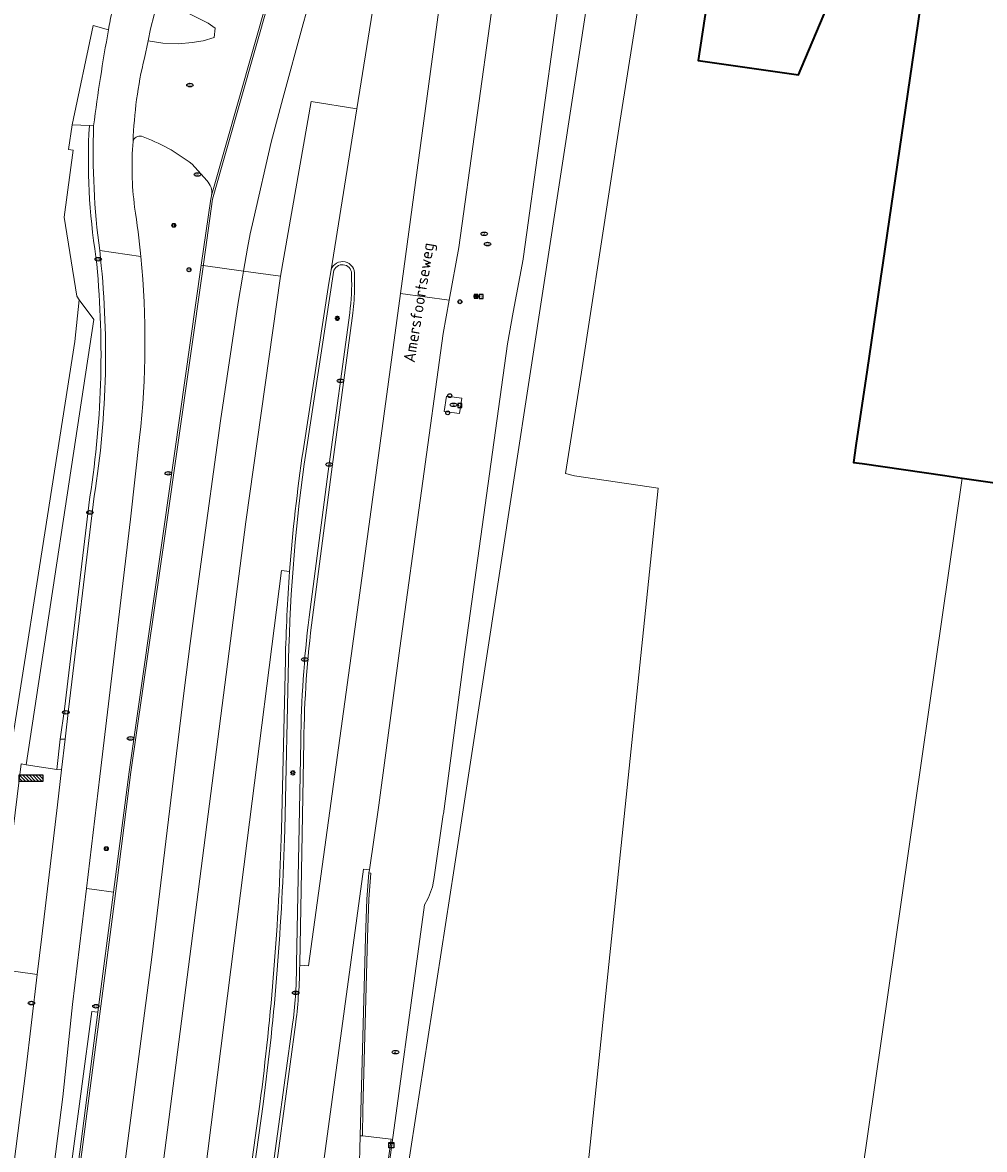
# Model space of a CAD drawing. Header units: metres. Extents: x 149984 to 156489, y 469398 to 478068.
# Tile 117 of 256: x 153829 to 153903, y 471051 to 471137. Entities that reach past the tile are written whole.
import ezdxf
from ezdxf.enums import TextEntityAlignment as Align

# ---------------------------------------------------------------- set-up
doc = ezdxf.new("R2010")
doc.units = ezdxf.units.M
doc.header["$LTSCALE"] = 0.75
for name, color, linetype, lineweight in [('B-WE-GK-BESCHOEIING-G', 252, 'GK-BESCHOEIING-SO', 18), ('B-WE-GR-GROENVOORZIENING-GV', 252, 'Continuous', 18), ('B-WE-IE-MEUBILAIR-S', 252, 'Continuous', 25), ('B-WE-IE-MEUBILAIR_WEGMEUBILAIR-GV', 252, 'Continuous', 18), ('B-WE-IE-MEUBILAIR_WEGMEUBILAIR-S', 252, 'Continuous', 25), ('B-WE-OG-BEBOUWING-GV', 6, 'Continuous', 35), ('B-WE-OG-TERREIN_ERF-GV', 252, 'Continuous', 18), ('B-WE-OG-TOPOGRAFIE-T18', 7, 'Continuous', 18), ('B-WE-OG-WATER_MEER-GV', 252, 'Continuous', 18), ('B-WE-RI-HWA_GOOT_LIJNGOOT-G', 252, 'Continuous', 18), ('B-WE-VH-GESLOTENVERHARDING-GV', 252, 'Continuous', 18), ('B-WE-VH-GESLOTENVERHARDING_ASFALT-GV', 252, 'Continuous', 18), ('B-WE-VH-OPENVERHARDING-GV', 252, 'Continuous', 18)]:
    doc.layers.add(name, color=color, linetype=linetype, lineweight=lineweight)
doc.styles.add('NLCS-ISO', font='NLCS-ISO.ttf')
doc.styles.add('NLCS-ISO-M500-T18', font='NLCS-ISO.ttf', dxfattribs={"height": 0.9})
doc.linetypes.add('GK-BESCHOEIING-SO', pattern='A,18,-3,[1,NLCS.SHX,S=0.6,R=0,X=0,Y=0],-3', length=24)

# ---------------------------------------------------------------- blocks, each defined once
blk = doc.blocks.new('SIE-MEUBILAIR_BORD_INFORMATIE-SO')
h = blk.add_hatch(color=256)
h.dxf.hatch_style = 1
h.paths.add_polyline_path([(0.13, 0.2), (-0.33, 0.2), (-0.33, 0.08), (-0.13, 0.08), (-0.13, -0.65), (0.13, -0.65)])
h = blk.add_hatch(color=256)
h.dxf.hatch_style = 1
edge = h.paths.add_edge_path()
edge.add_arc((0, 0.5), 0.149, 0, 360)
for points in [[(-0.75, -0.75), (0.75, -0.75), (0.75, 0.75), (-0.75, 0.75)], [(0.13, 0.2), (-0.33, 0.2), (-0.33, 0.08), (-0.13, 0.08), (-0.13, -0.65), (0.13, -0.65)]]:
    blk.add_lwpolyline(points, close=True)
blk.add_circle((0, 0.5), 0.149)
blk = doc.blocks.new('SIE-MEUBILAIR_BORD_LOCATIEPAAL-SO')
blk.add_lwpolyline([(-0.75, -0.75), (0.75, -0.75), (0.75, 0.75), (-0.75, 0.75)], close=True)
at = {"style": 'NLCS-ISO'}
blk.add_text('lp', height=0.75, dxfattribs=at).set_placement((0.01, 0.12), align=Align.MIDDLE_CENTER)
blk = doc.blocks.new('SIE-MEUBILAIR_BORD_VERKEER-SO')
blk.add_lwpolyline([(-0.5625, -0.5625), (0.5625, -0.5625), (0.5625, 0.5625), (-0.5625, 0.5625)], close=True)
at = {"style": 'NLCS-ISO'}
blk.add_text('vb', height=0.75, dxfattribs=at).set_placement((0, 0), align=Align.MIDDLE_CENTER)
blk = doc.blocks.new('SIE-MEUBILAIR_KAST_ELEKTRA-SO')
for points in [[(-1, 1), (1, 1), (1, 0.84), (-1, 0.84)], [(-1, 0.76), (1, 0.76), (1, -1), (-1, -1)]]:
    blk.add_lwpolyline(points, close=True)
at = {"style": 'NLCS-ISO'}
blk.add_text('et', height=0.75, dxfattribs=at).set_placement((0, 0), align=Align.MIDDLE_CENTER)
blk = doc.blocks.new('SIE-MEUBILAIR_PAAL_LICHTMAST-SO')
for points in [[(-0.62, 0), (-1, 0)], [(-0.71, 0.71), (-0.44, 0.44)], [(0, 1), (0, 0.62)], [(0.44, 0.44), (0.71, 0.71)], [(1, 0), (0.62, 0)], [(-0.71, -0.71), (-0.44, -0.44)], [(0, -0.62), (0, -1)], [(0.44, -0.44), (0.71, -0.71)]]:
    blk.add_lwpolyline(points)
blk.add_circle((0, 0), 0.5)
blk = doc.blocks.new('SIE-MEUBILAIR_PAAL_HECTOMETER-SO')
blk.add_circle((0, 0), 0.75)
at = {"style": 'NLCS-ISO'}
blk.add_text('hm', height=0.75, dxfattribs=at).set_placement((0.16, 0.07), align=Align.MIDDLE_CENTER)
blk = doc.blocks.new('SIE-MEUBILAIR_PAAL_VERKEERSBORD-SO')
blk.add_circle((0, 0), 0.75)
at = {"style": 'NLCS-ISO'}
blk.add_text('vb', height=0.75, dxfattribs=at).set_placement((0, 0.07), align=Align.MIDDLE_CENTER)
blk = doc.blocks.new('SIE-MEUBILAIR_PAAL-SO')
blk.add_circle((0, 0), 0.75)
blk = doc.blocks.new('SIE-MEUBILAIR_PUT_KOLK-SO')
blk.add_ellipse((0, 0), major_axis=(1.25, 0), ratio=0.54)
at = {"style": 'NLCS-ISO'}
blk.add_text('klk', height=0.75, dxfattribs=at).set_placement((0.03, 0), align=Align.MIDDLE_CENTER)
blk = doc.blocks.new('SIE-MEUBILAIR_PUT_WATERLEIDINGPUT-SO')
blk.add_ellipse((0, 0), major_axis=(1.25, 0), ratio=0.54)
at = {"style": 'NLCS-ISO'}
blk.add_text('wl', height=0.75, dxfattribs=at).set_placement((-0.14, 0), align=Align.MIDDLE_CENTER)
blk = doc.blocks.new('SIE-MEUBILAIR_PUT_RIOOLPUT-SO')
blk.add_ellipse((0, 0), major_axis=(1.25, 0), ratio=0.54)
at = {"style": 'NLCS-ISO'}
blk.add_text('ri', height=0.75, dxfattribs=at).set_placement((-0.04, 0.07), align=Align.MIDDLE_CENTER)
blk = doc.blocks.new('SIE-MEUBILAIR_PUT_BRANDKRAAN-SO')
blk.add_ellipse((0, 0), major_axis=(1.25, 0), ratio=0.54)
at = {"style": 'NLCS-ISO'}
blk.add_text('bk', height=0.75, dxfattribs=at).set_placement((0.03, 0), align=Align.MIDDLE_CENTER)
blk = doc.blocks.new('SIE-WEG_FIETSREK-SO')
for p, q in [((-4.5, 1.25), (-2, -1.25)), ((-4.5, 0), (-3.25, -1.25)), ((-3.25, 1.25), (-0.75, -1.25)), ((-2, 1.25), (0.5, -1.25)), ((-0.75, 1.25), (1.75, -1.25)), ((0.5, 1.25), (3, -1.25)), ((1.76, 1.25), (4.26, -1.25)), ((3.01, 1.25), (4.5, -0.24)), ((4.26, 1.25), (4.5, 1.01))]:
    blk.add_line(p, q)
at = {"flags": 128}
blk.add_lwpolyline([(4.51, -1.25), (-4.51, -1.25), (-4.51, 1.25), (4.51, 1.25), (4.51, -1.25)], close=True, dxfattribs=at)

msp = doc.modelspace()

# ---------------------------------------------------------------- linework, layer by layer
at = {"layer": 'B-WE-GK-BESCHOEIING-G', "flags": 128}
for points in [[(153855.225, 471024.386), (153858.125, 471044.614), (153862.442, 471072.501), (153872.859, 471140.2), (153886.449, 471227.917), (153892.153, 471265.718), (153894.162, 471265.532)], [(153885.454, 471197.203), (153881.032, 471167.934), (153877.838, 471146.639), (153875.181, 471129.841), (153874.377, 471124.665)], [(153874.377, 471124.665), (153872.206, 471110.526), (153870.977, 471102.761), (153871.685, 471102.581)]]:
    msp.add_lwpolyline(points, dxfattribs=at)
at = {"layer": 'B-WE-GR-GROENVOORZIENING-GV', "flags": 128}
for points in [[(153858.125, 471044.614), (153862.442, 471072.501), (153872.859, 471140.2)], [(153865.422, 471138.866), (153862.811, 471120.087), (153862.067, 471116.035), (153861.599, 471113.488), (153858.272, 471089.392), (153856.67, 471077.355), (153855.947, 471072.388), (153855.915, 471072.167), (153855.767, 471070.149), (153855.652, 471067.222), (153855.254, 471052.026), (153855.431, 471052.007), (153857.62, 471051.771), (153853.755, 471024.159)], [(153854.193, 471025.78), (153860.174, 471069.726), (153860.276, 471069.887), (153860.33, 471069.992), (153860.478, 471070.274), (153860.645, 471070.677), (153860.776, 471071.093), (153860.87, 471071.519), (153860.894, 471071.668), (153861.617, 471076.635), (153861.626, 471076.696), (153863.226, 471088.717), (153866.536, 471112.694), (153866.984, 471115.132), (153867.728, 471119.184), (153867.734, 471119.218), (153867.763, 471119.398), (153870.374, 471138.177)], [(153870.374, 471138.177), (153867.763, 471119.398), (153867.734, 471119.218), (153867.728, 471119.184), (153866.984, 471115.132), (153866.536, 471112.694), (153863.226, 471088.717), (153861.626, 471076.696), (153861.617, 471076.635), (153860.894, 471071.668), (153860.87, 471071.519), (153860.776, 471071.093), (153860.645, 471070.677), (153860.478, 471070.274), (153860.33, 471069.992), (153860.276, 471069.887), (153860.174, 471069.726), (153854.193, 471025.78)], [(153834.81, 471129.389), (153834.813, 471129.412), (153834.484, 471129.428), (153833.175, 471129.489), (153832.895, 471127.595)], [(153832.895, 471127.595), (153833.251, 471127.548), (153832.55, 471122.392), (153833.529, 471116.344), (153833.707, 471116.061), (153834.84, 471114.558), (153829.643, 471080.453), (153831.99, 471080.095), (153832.351, 471080.051), (153832.628, 471082.412), (153832.899, 471084.67), (153834.858, 471101.021)], [(153843.478, 471125.203), (153842.357, 471126.461)], [(153838.337, 471105.51), (153837.644, 471099.259), (153835.297, 471079.547), (153834.27, 471070.975), (153834.869, 471070.889), (153836.344, 471070.677), (153837.525, 471079.896), (153840.198, 471098.528), (153843.065, 471118.731), (153843.786, 471123.809)], [(153828.848, 471051.013), (153829.607, 471057.015), (153830.486, 471064.373), (153830.128, 471064.418), (153827.334, 471064.817)]]:
    msp.add_lwpolyline(points, dxfattribs=at)
at = {"layer": 'B-WE-GR-GROENVOORZIENING-GV'}
for points in [[(153835.279, 471119.836, -0.042307), (153834.81, 471129.389)], [(153837.839, 471128.212, 0.053323), (153837.958, 471123.167)], [(153838.482, 471128.596, 0.427064), (153837.839, 471128.212)], [(153842.357, 471126.461, 0.082854), (153838.482, 471128.596)], [(153843.861, 471124.073, 0.252052), (153843.478, 471125.203)], [(153843.786, 471123.809, 0.056558), (153843.861, 471124.073)], [(153837.958, 471123.167, -0.014007), (153838.433, 471119.389)], [(153834.858, 471101.021, 0.068236), (153835.279, 471119.836)], [(153838.433, 471119.389, -0.051855), (153838.337, 471105.51)]]:
    msp.add_lwpolyline(points, format="xyb", dxfattribs=at)
at = {"layer": 'B-WE-GR-GROENVOORZIENING-GV', "flags": 128}
for points in [[(153833.707, 471116.061), (153833.376, 471112.884), (153826.568, 471069.723), (153827.217, 471069.163), (153827.835, 471069.438), (153827.901, 471069.467), (153829.247, 471080.513), (153829.643, 471080.453), (153834.84, 471114.558)], [(153861.691, 471107.511), (153861.849, 471108.687), (153863.025, 471108.529), (153862.867, 471107.353)]]:
    msp.add_lwpolyline(points, close=True, dxfattribs=at)
at = {"layer": 'B-WE-IE-MEUBILAIR_WEGMEUBILAIR-GV'}
for points in [[(153834.484, 471129.428, 0.052769), (153834.991, 471119.364)], [(153835.279, 471119.836, -0.042307), (153834.81, 471129.389)], [(153834.991, 471119.364, -0.064958), (153834.528, 471100.967)], [(153834.858, 471101.021, 0.068236), (153835.279, 471119.836)], [(153854.81, 471117.964, 0.903419), (153853.011, 471118.369)], [(153853.238, 471118.342, -0.875441), (153854.58, 471117.953)], [(153854.58, 471117.953, -0.047147), (153854.44, 471115.069)], [(153854.819, 471117.063, 0.012219), (153854.81, 471117.964)], [(153854.676, 471115.046, 0.028022), (153854.819, 471117.063)], [(153849.76, 471088.478, -0.031514), (153851.104, 471104.47)], [(153850.869, 471104.503, 0.018164), (153849.838, 471095.263)], [(153849.838, 471095.263, 0.01312), (153849.511, 471088.484)], [(153851.329, 471091.743, 0.028137), (153850.69, 471082.256)], [(153850.924, 471082.26, -0.028541), (153851.578, 471091.721)], [(153849.216, 471075.45, -0.012807), (153848.631, 471064.755)], [(153848.888, 471064.746, 0.012513), (153849.46, 471075.45)], [(153850.362, 471065.213, -0.033018), (153850.089, 471060.759)], [(153850.313, 471060.737, 0.028193), (153850.609, 471065.102)], [(153848.631, 471064.755, -0.012037), (153847.561, 471054.452)], [(153847.803, 471054.438, 0.012711), (153848.888, 471064.746)]]:
    msp.add_lwpolyline(points, format="xyb", dxfattribs=at)
at = {"layer": 'B-WE-IE-MEUBILAIR_WEGMEUBILAIR-GV', "flags": 128}
for points in [[(153834.81, 471129.389), (153834.813, 471129.412), (153834.484, 471129.428)], [(153853.011, 471118.369), (153852.852, 471117.342), (153850.869, 471104.503)], [(153851.104, 471104.47), (153853.238, 471118.342)], [(153854.44, 471115.069), (153852.794, 471102.921), (153851.329, 471091.743)], [(153851.578, 471091.721), (153853.042, 471102.884), (153854.676, 471115.046)], [(153834.528, 471100.967), (153832.581, 471084.705), (153832.249, 471082.412), (153832.628, 471082.412), (153832.899, 471084.67), (153834.858, 471101.021)], [(153849.511, 471088.484), (153849.216, 471075.45)], [(153849.46, 471075.45), (153849.76, 471088.478)], [(153850.69, 471082.256), (153850.362, 471065.213)], [(153850.609, 471065.102), (153850.61, 471065.205), (153850.924, 471082.26)], [(153847.561, 471054.452), (153845.307, 471038.232), (153845.217, 471037.587), (153843.81, 471027.884), (153843.629, 471026.639), (153843.438, 471025.399), (153843.253, 471024.2), (153842.497, 471019.301), (153844.436, 471018.883), (153845.18, 471023.891), (153845.268, 471024.481), (153845.453, 471025.724), (153845.638, 471026.969), (153846.311, 471031.498), (153848.563, 471047.849), (153850.313, 471060.737)], [(153850.089, 471060.759), (153848.322, 471047.868), (153846.069, 471031.515), (153845.419, 471027.078), (153845.237, 471025.833), (153845.055, 471024.588), (153844.261, 471019.168), (153842.774, 471019.491), (153843.667, 471025.284), (153843.858, 471026.524), (153843.875, 471026.636), (153844.039, 471027.769), (153845.458, 471037.565), (153845.546, 471038.198), (153847.803, 471054.438)]]:
    msp.add_lwpolyline(points, dxfattribs=at)
for points in [[(153855.915, 471072.167), (153855.767, 471070.149), (153855.652, 471067.222), (153855.254, 471052.026), (153855.431, 471052.007), (153855.461, 471054.01), (153855.802, 471067.217), (153855.917, 471070.141), (153856.054, 471072.149)], [(153832.494, 471041.704), (153833.749, 471050.786), (153835.144, 471061.479), (153834.672, 471061.551), (153833.091, 471049.701), (153832.067, 471041.735)]]:
    msp.add_lwpolyline(points, close=True, dxfattribs=at)
at = {"layer": 'B-WE-OG-BEBOUWING-GV', "flags": 128}
for points in [[(153889.879, 471191.887), (153881.159, 471134.395), (153888.833, 471133.309), (153891.865, 471140.465)], [(153898.33, 471139.551), (153895.3, 471118.901), (153895.125, 471117.711), (153894.252, 471111.76), (153894.099, 471110.714), (153893.246, 471104.905), (153893.057, 471103.615), (153893.735, 471103.517), (153900.06, 471102.607), (153901.401, 471102.414), (153906.369, 471101.698), (153906.429, 471102.114), (153906.004, 471102.175), (153914.285, 471159.682)]]:
    msp.add_lwpolyline(points, dxfattribs=at)
at = {"layer": 'B-WE-OG-TERREIN_ERF-GV', "flags": 128}
for points in [[(153891.865, 471140.465), (153888.833, 471133.309), (153881.159, 471134.395), (153889.879, 471191.887)], [(153877.838, 471146.639), (153875.181, 471129.841), (153874.377, 471124.665), (153872.206, 471110.526), (153870.977, 471102.761), (153871.685, 471102.581), (153878.084, 471101.632), (153869.898, 471022.728), (153869.776, 471017.251), (153878.387, 471013.471), (153890.095, 471023.944), (153901.401, 471102.414), (153900.06, 471102.607), (153893.735, 471103.517), (153893.057, 471103.615), (153893.246, 471104.905), (153894.099, 471110.714), (153894.252, 471111.76), (153895.125, 471117.711), (153895.3, 471118.901), (153898.33, 471139.551)], [(153826.568, 471069.723), (153833.376, 471112.884), (153833.707, 471116.061), (153833.529, 471116.344), (153832.55, 471122.392), (153833.251, 471127.548), (153832.895, 471127.595), (153833.175, 471129.489), (153834.78, 471137.08), (153835.951, 471136.755)]]:
    msp.add_lwpolyline(points, dxfattribs=at)
at = {"layer": 'B-WE-OG-TERREIN_ERF-GV'}
msp.add_lwpolyline([(153835.951, 471136.755, -0.002047), (153836.216, 471138.171)], format="xyb", dxfattribs=at)
at = {"layer": 'B-WE-OG-WATER_MEER-GV', "flags": 128}
for points in [[(153869.898, 471022.728), (153878.084, 471101.632), (153871.685, 471102.581), (153870.977, 471102.761), (153872.206, 471110.526), (153874.377, 471124.665), (153875.181, 471129.841), (153877.838, 471146.639)], [(153872.859, 471140.2), (153862.442, 471072.501), (153858.125, 471044.614)]]:
    msp.add_lwpolyline(points, dxfattribs=at)
at = {"layer": 'B-WE-RI-HWA_GOOT_LIJNGOOT-G', "flags": 128}
for points in [[(153860.908, 471187.456), (153860.662, 471186.312), (153858.763, 471176.645), (153858.056, 471173.706), (153850.42, 471146.595), (153843.933, 471123.778), (153843.148, 471118.245), (153840.346, 471098.507), (153837.674, 471079.876), (153836.561, 471071.176), (153833.898, 471050.766), (153832.318, 471039.33), (153831.552, 471034.025)], [(153831.99, 471080.095), (153832.249, 471082.412)]]:
    msp.add_lwpolyline(points, dxfattribs=at)
at = {"layer": 'B-WE-VH-GESLOTENVERHARDING-GV', "flags": 128}
for points in [[(153871.392, 471214.064), (153868.151, 471190.225), (153864.902, 471166.405), (153862.962, 471152.501), (153863.199, 471152.485), (153858.333, 471116.565), (153862.067, 471116.035), (153862.811, 471120.087), (153865.422, 471138.866), (153867.164, 471153.292), (153870.714, 471178.345), (153875.305, 471212.598), (153875.547, 471214.142)], [(153843.786, 471123.809), (153843.065, 471118.731), (153843.214, 471118.71), (153846.3, 471118.272), (153846.605, 471120.032), (153846.818, 471121.132), (153847.057, 471122.226), (153848.433, 471128.154), (153849.315, 471131.504), (153850.872, 471137.205), (153851.329, 471138.843), (153853.243, 471145.496), (153854.107, 471148.62), (153854.367, 471149.662), (153854.816, 471151.812), (153861.188, 471187.706), (153860.954, 471187.743), (153860.908, 471187.456)], [(153860.908, 471187.456), (153860.742, 471187.55), (153858.616, 471176.677), (153857.911, 471173.744), (153850.238, 471146.503), (153843.861, 471124.073)], [(153850.924, 471082.26), (153850.61, 471065.205), (153850.609, 471065.102), (153851.284, 471065.048), (153855.206, 471093.622), (153858.333, 471116.565), (153863.199, 471152.485), (153862.962, 471152.501)], [(153851.329, 471138.843), (153850.872, 471137.205), (153849.315, 471131.504), (153848.433, 471128.154), (153847.057, 471122.226), (153846.818, 471121.132), (153846.605, 471120.032), (153846.3, 471118.272), (153849.128, 471117.871), (153851.499, 471131.256), (153854.981, 471130.692), (153857.049, 471143.627)], [(153857.049, 471143.627), (153854.981, 471130.692), (153853.011, 471118.369)], [(153838.7, 471134.583), (153838.982, 471135.913), (153839.177, 471136.831), (153839.445, 471137.894), (153839.845, 471139.19), (153840.185, 471140.217)], [(153852.852, 471117.342), (153853.011, 471118.369), (153854.981, 471130.692), (153851.499, 471131.256), (153849.128, 471117.871), (153846.476, 471099.071), (153839.834, 471047.529), (153836.623, 471025.261), (153839.831, 471024.748), (153843.054, 471046.794), (153846.592, 471074.631), (153849.222, 471095.321), (153849.838, 471095.263)], [(153834.813, 471129.412), (153834.81, 471129.389)], [(153835.279, 471119.836), (153838.433, 471119.389)], [(153838.433, 471119.389), (153835.279, 471119.836)], [(153836.972, 471048.119), (153838.363, 471058.669), (153839.263, 471065.701), (153839.686, 471069.075), (153840.933, 471079.417), (153841.76, 471086.135), (153842.216, 471089.734), (153842.634, 471092.811), (153843.02, 471095.818), (153844.549, 471106.79), (153845.904, 471115.868), (153846.217, 471117.797), (153846.3, 471118.272), (153843.214, 471118.71), (153843.065, 471118.731), (153840.198, 471098.528), (153837.525, 471079.896), (153836.344, 471070.677), (153835.144, 471061.479), (153833.749, 471050.786)], [(153853.011, 471118.369), (153852.852, 471117.342), (153850.869, 471104.503)], [(153851.104, 471104.47), (153853.238, 471118.342)], [(153850.869, 471104.503), (153852.852, 471117.342)], [(153849.065, 471025.252), (153849.239, 471026.454), (153855.499, 471072.453), (153855.947, 471072.388), (153856.67, 471077.355), (153858.272, 471089.392), (153861.599, 471113.488), (153862.067, 471116.035), (153858.333, 471116.565), (153855.206, 471093.622), (153851.284, 471065.048), (153850.609, 471065.102)], [(153854.44, 471115.069), (153852.794, 471102.921), (153851.329, 471091.743)], [(153851.578, 471091.721), (153853.042, 471102.884), (153854.676, 471115.046)], [(153854.676, 471115.046), (153853.042, 471102.884), (153851.578, 471091.721)], [(153828.732, 471032.776), (153829.01, 471033.967), (153829.287, 471035.159), (153829.66, 471036.764), (153829.723, 471037.065), (153830.007, 471038.437), (153830.333, 471040.115), (153830.884, 471043.27), (153831.357, 471046.437), (153831.58, 471048.224), (153831.753, 471049.615), (153832.454, 471054.994), (153833.203, 471062.071), (153834.27, 471070.975), (153835.297, 471079.547), (153837.644, 471099.259), (153838.337, 471105.51)], [(153834.858, 471101.021), (153832.899, 471084.67), (153832.628, 471082.412), (153832.351, 471080.051), (153832.033, 471077.372), (153830.834, 471067.289), (153830.486, 471064.373), (153829.607, 471057.015), (153828.848, 471051.013), (153828.604, 471049.023), (153828.331, 471047.037), (153828.184, 471046.046), (153828.029, 471045.055), (153827.699, 471043.078), (153827.339, 471041.106)], [(153849.838, 471095.263), (153849.222, 471095.321), (153846.592, 471074.631), (153843.054, 471046.794), (153839.831, 471024.748), (153843.253, 471024.2), (153843.438, 471025.399), (153843.629, 471026.639), (153843.81, 471027.884), (153845.217, 471037.587), (153845.307, 471038.232), (153847.561, 471054.452)], [(153849.511, 471088.484), (153849.216, 471075.45)], [(153849.216, 471075.45), (153849.511, 471088.484)], [(153849.46, 471075.45), (153849.76, 471088.478)], [(153850.69, 471082.256), (153850.362, 471065.213)], [(153850.609, 471065.102), (153850.61, 471065.205), (153850.924, 471082.26)], [(153855.175, 471048.998), (153855.254, 471052.026), (153855.652, 471067.222), (153855.767, 471070.149), (153855.915, 471072.167), (153855.947, 471072.388), (153855.499, 471072.453), (153849.239, 471026.454), (153849.065, 471025.252), (153848.962, 471024.336), (153848.929, 471023.982)], [(153847.561, 471054.452), (153845.307, 471038.232), (153845.217, 471037.587), (153843.81, 471027.884), (153843.629, 471026.639), (153843.438, 471025.399), (153843.253, 471024.2), (153842.497, 471019.301), (153844.436, 471018.883), (153845.18, 471023.891), (153845.268, 471024.481), (153845.453, 471025.724), (153845.638, 471026.969), (153846.311, 471031.498), (153848.563, 471047.849), (153850.313, 471060.737)], [(153850.089, 471060.759), (153848.322, 471047.868), (153846.069, 471031.515), (153845.419, 471027.078), (153845.237, 471025.833), (153845.055, 471024.588), (153844.261, 471019.168), (153842.774, 471019.491), (153843.667, 471025.284), (153843.858, 471026.524), (153843.875, 471026.636), (153844.039, 471027.769), (153845.458, 471037.565), (153845.546, 471038.198), (153847.803, 471054.438)], [(153850.313, 471060.737), (153848.563, 471047.849), (153846.311, 471031.498), (153845.638, 471026.969), (153845.453, 471025.724), (153845.268, 471024.481), (153845.18, 471023.891), (153848.876, 471023.3)]]:
    msp.add_lwpolyline(points, dxfattribs=at)
at = {"layer": 'B-WE-VH-GESLOTENVERHARDING-GV'}
for points in [[(153836.216, 471138.171, 0.002047), (153835.951, 471136.755)], [(153835.951, 471136.755, 0.01313), (153834.813, 471129.412)], [(153837.839, 471128.212, -0.049452), (153838.7, 471134.583)], [(153834.81, 471129.389, 0.042307), (153835.279, 471119.836)], [(153837.958, 471123.167, -0.053323), (153837.839, 471128.212)], [(153843.861, 471124.073, -0.056558), (153843.786, 471123.809)], [(153838.433, 471119.389, 0.014007), (153837.958, 471123.167)], [(153835.279, 471119.836, -0.068236), (153834.858, 471101.021)], [(153838.337, 471105.51, 0.051855), (153838.433, 471119.389)], [(153854.81, 471117.964, 0.903419), (153853.011, 471118.369)], [(153853.011, 471118.369, -0.903419), (153854.81, 471117.964)], [(153853.238, 471118.342, -0.875441), (153854.58, 471117.953)], [(153854.58, 471117.953, -0.047147), (153854.44, 471115.069)], [(153854.819, 471117.063, 0.012219), (153854.81, 471117.964)], [(153854.81, 471117.964, -0.012219), (153854.819, 471117.063)], [(153854.676, 471115.046, 0.028022), (153854.819, 471117.063)], [(153854.819, 471117.063, -0.028022), (153854.676, 471115.046)], [(153849.76, 471088.478, -0.031514), (153851.104, 471104.47)], [(153850.869, 471104.503, 0.018164), (153849.838, 471095.263)], [(153849.838, 471095.263, -0.018164), (153850.869, 471104.503)], [(153849.838, 471095.263, 0.01312), (153849.511, 471088.484)], [(153849.511, 471088.484, -0.01312), (153849.838, 471095.263)], [(153851.329, 471091.743, 0.028137), (153850.69, 471082.256)], [(153850.924, 471082.26, -0.028541), (153851.578, 471091.721)], [(153851.578, 471091.721, 0.028541), (153850.924, 471082.26)], [(153849.216, 471075.45, -0.012807), (153848.631, 471064.755)], [(153848.631, 471064.755, 0.012807), (153849.216, 471075.45)], [(153848.888, 471064.746, 0.012513), (153849.46, 471075.45)], [(153850.362, 471065.213, -0.033018), (153850.089, 471060.759)], [(153850.313, 471060.737, 0.028193), (153850.609, 471065.102)], [(153850.609, 471065.102, -0.028193), (153850.313, 471060.737)], [(153848.631, 471064.755, -0.012037), (153847.561, 471054.452)], [(153847.561, 471054.452, 0.012037), (153848.631, 471064.755)], [(153847.803, 471054.438, 0.012711), (153848.888, 471064.746)]]:
    msp.add_lwpolyline(points, format="xyb", dxfattribs=at)
at = {"layer": 'B-WE-VH-GESLOTENVERHARDING-GV', "flags": 128}
msp.add_lwpolyline([(153846.3, 471118.272), (153846.217, 471117.797), (153845.904, 471115.868), (153844.549, 471106.79), (153843.02, 471095.818), (153842.634, 471092.811), (153842.216, 471089.734), (153841.76, 471086.135), (153840.933, 471079.417), (153839.686, 471069.075), (153839.263, 471065.701), (153838.363, 471058.669), (153836.972, 471048.119), (153836.492, 471044.623), (153835.477, 471037.65), (153834.674, 471032.461), (153834.482, 471031.224), (153834.291, 471029.987), (153833.633, 471025.74), (153836.623, 471025.261), (153839.834, 471047.529), (153846.476, 471099.071), (153849.128, 471117.871)], close=True, dxfattribs=at)
at = {"layer": 'B-WE-VH-GESLOTENVERHARDING_ASFALT-GV', "flags": 128}
msp.add_lwpolyline([(153906.369, 471101.698), (153901.401, 471102.414), (153890.095, 471023.944)], dxfattribs=at)
at = {"layer": 'B-WE-VH-OPENVERHARDING-GV', "flags": 128}
for points in [[(153843.861, 471124.073), (153850.238, 471146.503)], [(153840.185, 471140.217), (153839.845, 471139.19), (153843.581, 471137.255), (153844.134, 471136.893), (153844.053, 471136.162), (153843.222, 471135.92), (153842.377, 471135.792), (153841.323, 471135.687), (153840.127, 471135.732), (153838.982, 471135.913), (153838.7, 471134.583)], [(153835.951, 471136.755), (153834.78, 471137.08), (153833.175, 471129.489)], [(153833.175, 471129.489), (153834.484, 471129.428), (153834.813, 471129.412)], [(153842.357, 471126.461), (153843.478, 471125.203)], [(153853.238, 471118.342), (153851.104, 471104.47)], [(153851.329, 471091.743), (153852.794, 471102.921), (153854.44, 471115.069)], [(153849.76, 471088.478), (153849.46, 471075.45)], [(153850.362, 471065.213), (153850.69, 471082.256)], [(153829.324, 471020.309), (153830.282, 471026.28), (153831.052, 471031.612), (153831.231, 471032.854), (153831.41, 471034.095), (153832.169, 471039.351), (153832.494, 471041.704), (153833.749, 471050.786), (153835.144, 471061.479), (153836.344, 471070.677), (153834.869, 471070.889), (153834.27, 471070.975), (153833.203, 471062.071), (153832.454, 471054.994), (153831.753, 471049.615), (153831.58, 471048.224), (153831.357, 471046.437), (153830.884, 471043.27), (153830.333, 471040.115), (153830.007, 471038.437), (153829.723, 471037.065), (153829.66, 471036.764), (153829.287, 471035.159)], [(153847.803, 471054.438), (153845.546, 471038.198), (153845.458, 471037.565), (153844.039, 471027.769), (153843.875, 471026.636), (153843.858, 471026.524), (153843.667, 471025.284), (153842.774, 471019.491), (153844.261, 471019.168), (153845.055, 471024.588), (153845.237, 471025.833), (153845.419, 471027.078), (153846.069, 471031.515), (153848.322, 471047.868), (153850.089, 471060.759)], [(153853.755, 471024.159), (153857.62, 471051.771), (153855.431, 471052.007), (153855.254, 471052.026), (153855.175, 471048.998)]]:
    msp.add_lwpolyline(points, dxfattribs=at)
for points in [[(153839.845, 471139.19), (153839.445, 471137.894), (153839.177, 471136.831), (153838.982, 471135.913), (153840.127, 471135.732), (153841.323, 471135.687), (153842.377, 471135.792), (153843.222, 471135.92), (153844.053, 471136.162), (153844.134, 471136.893), (153843.581, 471137.255)], [(153861.849, 471108.687), (153861.691, 471107.511), (153862.867, 471107.353), (153863.025, 471108.529)], [(153827.69, 471067.739), (153827.334, 471064.817), (153830.128, 471064.418), (153830.486, 471064.373), (153830.834, 471067.289), (153832.033, 471077.372), (153832.351, 471080.051), (153831.99, 471080.095), (153829.643, 471080.453), (153829.247, 471080.513), (153827.901, 471069.467), (153827.835, 471069.438), (153827.622, 471067.749)]]:
    msp.add_lwpolyline(points, close=True, dxfattribs=at)
at = {"layer": 'B-WE-VH-OPENVERHARDING-GV'}
for points in [[(153834.813, 471129.412, -0.01313), (153835.951, 471136.755)], [(153838.7, 471134.583, 0.049452), (153837.839, 471128.212)], [(153837.839, 471128.212, -0.427064), (153838.482, 471128.596)], [(153838.482, 471128.596, -0.082854), (153842.357, 471126.461)], [(153843.478, 471125.203, -0.252052), (153843.861, 471124.073)], [(153854.58, 471117.953, 0.875441), (153853.238, 471118.342)], [(153854.44, 471115.069, 0.047147), (153854.58, 471117.953)], [(153851.104, 471104.47, 0.031514), (153849.76, 471088.478)], [(153850.69, 471082.256, -0.028137), (153851.329, 471091.743)], [(153849.46, 471075.45, -0.012513), (153848.888, 471064.746)], [(153850.089, 471060.759, 0.033018), (153850.362, 471065.213)], [(153848.888, 471064.746, -0.012711), (153847.803, 471054.438)]]:
    msp.add_lwpolyline(points, format="xyb", dxfattribs=at)

# ---------------------------------------------------------------- block references
at = {"layer": 'B-WE-IE-MEUBILAIR-S', "xscale": 0.2, "yscale": 0.2, "zscale": 0.2}
for name, p in [('SIE-MEUBILAIR_PUT_RIOOLPUT-SO', (153842.199, 471132.523)), ('SIE-MEUBILAIR_PUT_KOLK-SO', (153842.771, 471125.668)), ('SIE-MEUBILAIR_PAAL_VERKEERSBORD-SO', (153840.962, 471121.778)), ('SIE-MEUBILAIR_BORD_VERKEER-SO', (153840.962, 471121.778)), ('SIE-MEUBILAIR_PUT_WATERLEIDINGPUT-SO', (153864.755, 471121.13)), ('SIE-MEUBILAIR_PUT_WATERLEIDINGPUT-SO', (153865.013, 471120.343)), ('SIE-MEUBILAIR_PUT_KOLK-SO', (153835.164, 471119.177)), ('SIE-MEUBILAIR_PAAL_HECTOMETER-SO', (153842.126, 471118.375)), ('SIE-MEUBILAIR_PAAL_HECTOMETER-SO', (153862.888, 471115.918)), ('SIE-MEUBILAIR_BORD_INFORMATIE-SO', (153864.124, 471116.335)), ('SIE-MEUBILAIR_PAAL_VERKEERSBORD-SO', (153864.124, 471116.335)), ('SIE-MEUBILAIR_BORD_LOCATIEPAAL-SO', (153864.515, 471116.323)), ('SIE-MEUBILAIR_PAAL_LICHTMAST-SO', (153853.492, 471114.648)), ('SIE-MEUBILAIR_BORD_VERKEER-SO', (153853.492, 471114.648)), ('SIE-MEUBILAIR_PUT_KOLK-SO', (153853.737, 471109.868)), ('SIE-MEUBILAIR_PAAL-SO', (153862.113, 471108.724)), ('SIE-MEUBILAIR_PUT_BRANDKRAAN-SO', (153862.395, 471108.024)), ('SIE-MEUBILAIR_PAAL-SO', (153861.953, 471107.41)), ('SIE-MEUBILAIR_BORD_LOCATIEPAAL-SO', (153862.876, 471107.965)), ('SIE-MEUBILAIR_PUT_KOLK-SO', (153852.875, 471103.458)), ('SIE-MEUBILAIR_PUT_KOLK-SO', (153840.535, 471102.773)), ('SIE-MEUBILAIR_PUT_KOLK-SO', (153834.533, 471099.78)), ('SIE-MEUBILAIR_PUT_KOLK-SO', (153851.002, 471088.51)), ('SIE-MEUBILAIR_PUT_KOLK-SO', (153832.682, 471084.465)), ('SIE-MEUBILAIR_PUT_KOLK-SO', (153837.634, 471082.465)), ('SIE-MEUBILAIR_PAAL_LICHTMAST-SO', (153850.083, 471079.827)), ('SIE-MEUBILAIR_PAAL_VERKEERSBORD-SO', (153835.786, 471074.021)), ('SIE-MEUBILAIR_BORD_VERKEER-SO', (153835.786, 471074.021)), ('SIE-MEUBILAIR_PUT_KOLK-SO', (153850.3, 471062.972)), ('SIE-MEUBILAIR_PUT_KOLK-SO', (153830.041, 471062.187)), ('SIE-MEUBILAIR_PUT_KOLK-SO', (153834.993, 471061.943)), ('SIE-MEUBILAIR_PUT_WATERLEIDINGPUT-SO', (153857.946, 471058.423)), ('SIE-MEUBILAIR_KAST_ELEKTRA-SO', (153857.631, 471051.301))]:
    msp.add_blockref(name, p, dxfattribs=at)
at = {"layer": 'B-WE-IE-MEUBILAIR_WEGMEUBILAIR-S', "xscale": 0.2, "yscale": 0.2, "zscale": 0.2}
msp.add_blockref('SIE-WEG_FIETSREK-SO', (153830.017, 471079.423), dxfattribs=at)

# ---------------------------------------------------------------- texts
at = {"layer": 'B-WE-OG-TOPOGRAFIE-T18', "style": 'NLCS-ISO-M500-T18'}
msp.add_text('Amersfoortseweg', height=0.9, rotation=80.7, dxfattribs=at).set_placement((153859.856, 471115.847), align=Align.MIDDLE)

doc.saveas('drawing.dxf')
